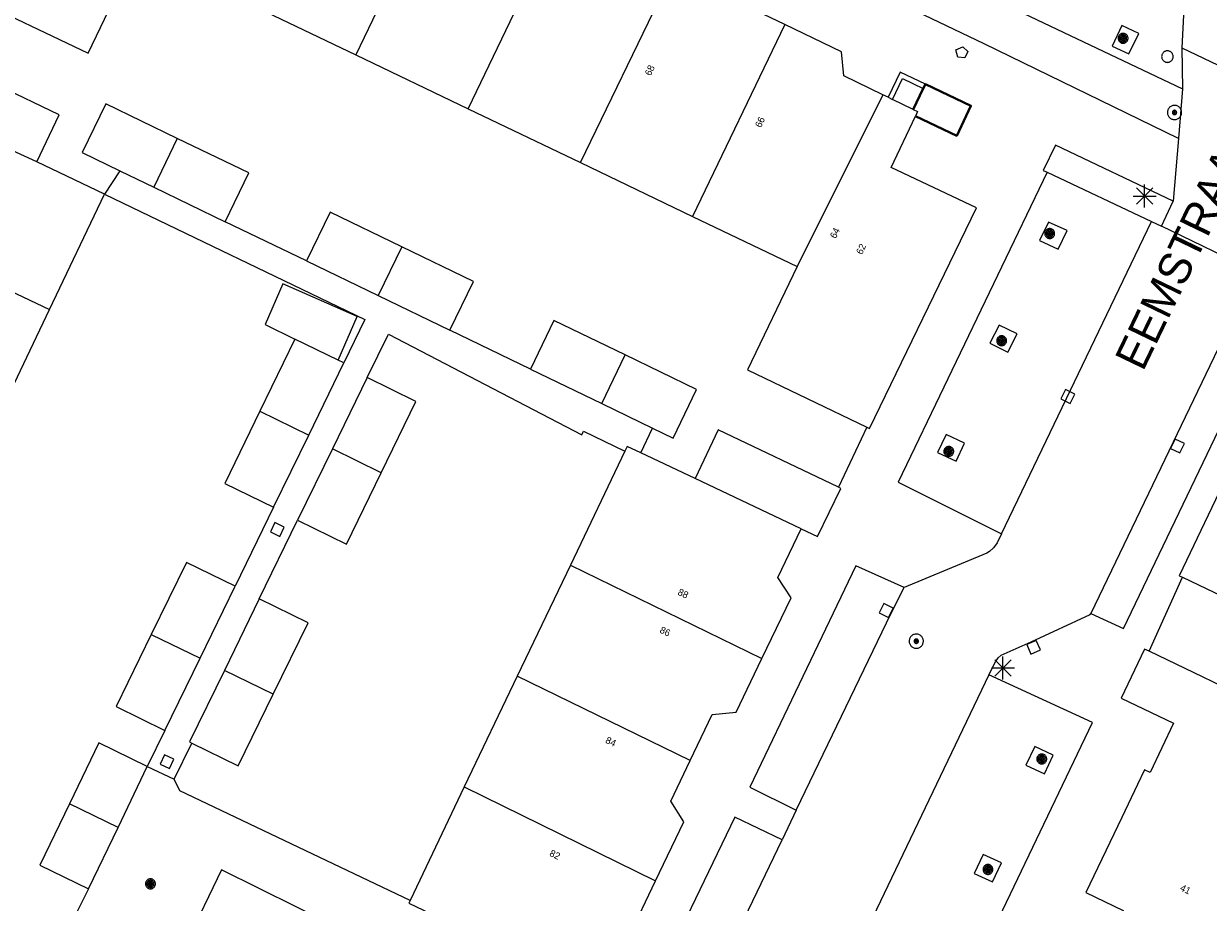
# Model space of a CAD drawing. Header units: metres. Extents: x 135779 to 137489, y 452643 to 455118.
# Tile 159 of 256: x 136425 to 136476, y 453931 to 453969. Entities that reach past the tile are written whole.
import ezdxf
from ezdxf.enums import TextEntityAlignment as Align

# ---------------------------------------------------------------- set-up
doc = ezdxf.new("R2010")
doc.units = ezdxf.units.M
for name, color, linetype, lineweight in [('KTop_GBI_Toegangstrap', 40, 'Continuous', 40), ('KTop_NAR_Huisnummer (t)', 7, 'Continuous', 13), ('KTop_NAR_Huisnummer tijdelijk (t)', 7, 'Continuous', 13), ('KTop_OBW_Overig Plus', 1, 'Continuous', 13), ('KTop_ORL_Weg_Straatnaam (t)', 7, 'Continuous', 13), ('KTop_PAL_Afsluitpaal', 222, 'Continuous', 13), ('KTop_PAL_Lichtmast', 40, 'Continuous', 13), ('KTop_PND_Grondvlaksituatie van BAG-pand [tachy]', 1, 'Continuous', 13), ('KTop_PND_Pandscheiding', 40, 'Continuous', 13), ('KTop_PUT_Brandkraan of -put', 1, 'Continuous', 13), ('KTop_PUT_Inspectie- of rioolput', 15, 'Continuous', 13), ('KTop_PUT_Kolk', 15, 'Continuous', 13), ('KTop_SHD_Muur', 15, 'Continuous', 13), ('KTop_VGO_Boom', 92, 'Continuous', 13), ('KTop_WGD_Fietspad', 40, 'Continuous', 13), ('KTop_WGD_Parkeervlak', 251, 'Continuous', 13), ('KTop_WGD_Rijbaan_Lokale weg', 251, 'Continuous', 13), ('KTop_WGD_Rijbaan_Lokale weg_verkeersdrempel', 40, 'Continuous', 13), ('KTop_WGD_Voetpad', 251, 'Continuous', 13), ('KTop_WGD_Voetpad_achterpad', 251, 'Continuous', 13)]:
    doc.layers.add(name, color=color, linetype=linetype, lineweight=lineweight)
doc.styles.add('Style-ROVU', font='ROVU.shx')
doc.styles.add('Style-ROVUCURSIEF', font='ROVUCURSIEF.shx')

# ---------------------------------------------------------------- blocks, each defined once
blk = doc.blocks.new('PAL_Lichtmast')
at = {"layer": 'KTop_PAL_Lichtmast'}
for p, q in [((-0.354, -0.354), (0.354, 0.354)), ((0.354, -0.354), (-0.354, 0.354)), ((0, -0.5), (0, 0.5)), ((-0.5, 0), (0.5, 0))]:
    blk.add_line(p, q, dxfattribs=at)
blk = doc.blocks.new('PAL_Afsluitpaal')
at = {"layer": 'KTop_PAL_Afsluitpaal', "flags": 128}
blk.add_lwpolyline([(0.25, 0), (0.249, 0.026), (0.245, 0.052), (0.238, 0.077), (0.228, 0.102), (0.217, 0.125), (0.202, 0.147), (0.186, 0.167), (0.167, 0.186), (0.147, 0.202), (0.125, 0.217), (0.102, 0.228), (0.077, 0.238), (0.052, 0.245), (0.026, 0.249), (0, 0.25), (-0.026, 0.249), (-0.052, 0.245), (-0.077, 0.238), (-0.102, 0.228), (-0.125, 0.217), (-0.147, 0.202), (-0.167, 0.186), (-0.186, 0.167), (-0.202, 0.147), (-0.217, 0.125), (-0.228, 0.102), (-0.238, 0.077), (-0.245, 0.052), (-0.249, 0.026), (-0.25, 0), (-0.249, -0.026), (-0.245, -0.052), (-0.238, -0.077), (-0.228, -0.102), (-0.217, -0.125), (-0.202, -0.147), (-0.186, -0.167), (-0.167, -0.186), (-0.147, -0.202), (-0.125, -0.217), (-0.102, -0.228), (-0.077, -0.238), (-0.052, -0.245), (-0.026, -0.249), (0, -0.25), (0.026, -0.249), (0.052, -0.245), (0.077, -0.238), (0.102, -0.228), (0.125, -0.217), (0.147, -0.202), (0.167, -0.186), (0.186, -0.167), (0.202, -0.147), (0.217, -0.125), (0.228, -0.102), (0.238, -0.077), (0.245, -0.052), (0.249, -0.026), (0.25, 0)], dxfattribs=at)
blk = doc.blocks.new('PUT_Brandkraan_of_-put')
at = {"layer": 'KTop_PUT_Brandkraan of -put'}
for p, q in [((-0.25, 0.034), (0, 0.25)), ((-0.158, -0.25), (-0.25, 0.034)), ((0, 0.25), (0.25, 0.033)), ((0.25, 0.033), (0.158, -0.25)), ((0.158, -0.25), (-0.158, -0.25))]:
    blk.add_line(p, q, dxfattribs=at)
blk = doc.blocks.new('PUT_Inspectie-_of_rioolput')
at = {"layer": 'KTop_PUT_Inspectie- of rioolput', "flags": 128}
for points in [[(0.31, 0), (0.308, 0.032), (0.303, 0.064), (0.294, 0.095), (0.283, 0.126), (0.268, 0.155), (0.25, 0.182), (0.23, 0.207), (0.207, 0.23), (0.182, 0.25), (0.154, 0.268), (0.126, 0.283), (0.095, 0.294), (0.064, 0.303), (0.032, 0.308), (0, 0.309), (-0.032, 0.308), (-0.064, 0.303), (-0.096, 0.294), (-0.126, 0.283), (-0.155, 0.268), (-0.182, 0.25), (-0.207, 0.23), (-0.23, 0.207), (-0.25, 0.182), (-0.268, 0.154), (-0.283, 0.126), (-0.294, 0.095), (-0.303, 0.064), (-0.308, 0.032), (-0.309, 0), (-0.308, -0.032), (-0.303, -0.064), (-0.294, -0.096), (-0.283, -0.126), (-0.268, -0.155), (-0.25, -0.182), (-0.23, -0.207), (-0.207, -0.23), (-0.182, -0.25), (-0.155, -0.268), (-0.126, -0.283), (-0.096, -0.294), (-0.064, -0.303), (-0.032, -0.308), (0, -0.309), (0.032, -0.308), (0.064, -0.303), (0.095, -0.294), (0.126, -0.283), (0.155, -0.268), (0.182, -0.25), (0.207, -0.23), (0.23, -0.207), (0.25, -0.182), (0.268, -0.155), (0.283, -0.126), (0.294, -0.096), (0.303, -0.064), (0.308, -0.032), (0.31, 0)], [(0.095, 0), (0.094, 0.009), (0.092, 0.019), (0.09, 0.029), (0.086, 0.038), (0.082, 0.047), (0.076, 0.055), (0.07, 0.063), (0.063, 0.07), (0.055, 0.076), (0.047, 0.082), (0.038, 0.086), (0.029, 0.09), (0.019, 0.092), (0.009, 0.094), (0, 0.094), (-0.01, 0.094), (-0.02, 0.092), (-0.029, 0.09), (-0.039, 0.086), (-0.048, 0.082), (-0.056, 0.076), (-0.064, 0.07), (-0.071, 0.063), (-0.077, 0.055), (-0.082, 0.047), (-0.087, 0.038), (-0.09, 0.029), (-0.093, 0.019), (-0.094, 0.009), (-0.095, 0), (-0.094, -0.01), (-0.093, -0.02), (-0.09, -0.029), (-0.087, -0.039), (-0.082, -0.048), (-0.077, -0.056), (-0.071, -0.064), (-0.064, -0.071), (-0.056, -0.077), (-0.047, -0.082), (-0.039, -0.087), (-0.029, -0.09), (-0.02, -0.093), (-0.01, -0.094), (0, -0.095), (0.009, -0.094), (0.019, -0.093), (0.029, -0.09), (0.038, -0.087), (0.047, -0.082), (0.055, -0.077), (0.063, -0.071), (0.07, -0.064), (0.076, -0.056), (0.082, -0.047), (0.086, -0.039), (0.09, -0.029), (0.092, -0.02), (0.094, -0.01), (0.095, 0)], [(0.035, 0), (0.034, 0.003), (0.034, 0.007), (0.033, 0.01), (0.031, 0.014), (0.03, 0.017), (0.028, 0.02), (0.026, 0.023), (0.023, 0.026), (0.02, 0.028), (0.017, 0.03), (0.014, 0.031), (0.01, 0.033), (0.007, 0.034), (0.003, 0.034), (0, 0.034), (-0.004, 0.034), (-0.007, 0.034), (-0.011, 0.033), (-0.014, 0.031), (-0.018, 0.03), (-0.021, 0.028), (-0.023, 0.026), (-0.026, 0.023), (-0.028, 0.02), (-0.03, 0.017), (-0.032, 0.014), (-0.033, 0.01), (-0.034, 0.007), (-0.035, 0.003), (-0.035, 0), (-0.035, -0.004), (-0.034, -0.007), (-0.033, -0.011), (-0.032, -0.014), (-0.03, -0.018), (-0.028, -0.021), (-0.026, -0.023), (-0.023, -0.026), (-0.021, -0.028), (-0.017, -0.03), (-0.014, -0.032), (-0.011, -0.033), (-0.007, -0.034), (-0.004, -0.035), (0, -0.035), (0.003, -0.035), (0.007, -0.034), (0.01, -0.033), (0.014, -0.032), (0.017, -0.03), (0.02, -0.028), (0.023, -0.026), (0.026, -0.023), (0.028, -0.021), (0.03, -0.017), (0.031, -0.014), (0.033, -0.011), (0.034, -0.007), (0.034, -0.004), (0.035, 0)], [(0.01, 0.02), (0.007, 0.02), (0.005, 0.021), (0.003, 0.022), (0.001, 0.022), (-0.001, 0.022), (-0.004, 0.022), (-0.006, 0.021), (-0.008, 0.02), (-0.01, 0.019), (-0.012, 0.018), (-0.014, 0.017), (-0.016, 0.015), (-0.017, 0.013), (-0.019, 0.012), (-0.02, 0.009), (-0.021, 0.007), (-0.022, 0.005), (-0.022, 0.003), (-0.022, 0.001), (-0.022, -0.001), (-0.022, -0.004), (-0.022, -0.006), (-0.021, -0.008), (-0.02, -0.01), (-0.019, -0.012), (-0.017, -0.014), (-0.016, -0.016), (-0.014, -0.017), (-0.012, -0.019), (-0.01, -0.02), (-0.008, -0.021), (-0.006, -0.022), (-0.003, -0.022), (-0.001, -0.022), (0.001, -0.022), (0.003, -0.022), (0.005, -0.022), (0.008, -0.021), (0.01, -0.02), (0.012, -0.019), (0.014, -0.017), (0.015, -0.016), (0.017, -0.014), (0.018, -0.012), (0.02, -0.01), (0.02, -0.008), (0.021, -0.006), (0.022, -0.003), (0.022, -0.001), (0.022, 0.001), (0.022, 0.003), (0.021, 0.005), (0.02, 0.008), (0.019, 0.01), (0.018, 0.012), (0.017, 0.014), (0.015, 0.015), (0.013, 0.017), (0.012, 0.018), (0.01, 0.02)]]:
    blk.add_lwpolyline(points, dxfattribs=at)
blk = doc.blocks.new('PUT_Kolk')
at = {"layer": 'KTop_PUT_Kolk', "flags": 128}
blk.add_lwpolyline([(0.225, -0.225), (0.225, 0.225), (-0.225, 0.225), (-0.225, -0.225), (0.225, -0.225)], dxfattribs=at)
blk = doc.blocks.new('VGO_Boom')
at = {"layer": 'KTop_VGO_Boom', "flags": 128}
for points in [[(0.215, 0), (0.214, 0.022), (0.21, 0.045), (0.204, 0.066), (0.196, 0.087), (0.186, 0.108), (0.174, 0.126), (0.16, 0.144), (0.144, 0.16), (0.126, 0.174), (0.107, 0.186), (0.087, 0.196), (0.066, 0.204), (0.045, 0.21), (0.022, 0.214), (-0.001, 0.215), (-0.023, 0.214), (-0.045, 0.21), (-0.067, 0.204), (-0.088, 0.196), (-0.108, 0.186), (-0.127, 0.174), (-0.144, 0.16), (-0.16, 0.144), (-0.174, 0.126), (-0.187, 0.107), (-0.197, 0.087), (-0.205, 0.066), (-0.211, 0.045), (-0.214, 0.022), (-0.215, -0.001), (-0.214, -0.023), (-0.211, -0.045), (-0.205, -0.067), (-0.197, -0.088), (-0.187, -0.108), (-0.174, -0.127), (-0.16, -0.144), (-0.144, -0.16), (-0.127, -0.174), (-0.108, -0.187), (-0.088, -0.197), (-0.067, -0.205), (-0.045, -0.211), (-0.023, -0.214), (0, -0.215), (0.022, -0.214), (0.045, -0.211), (0.066, -0.205), (0.087, -0.197), (0.108, -0.187), (0.126, -0.174), (0.144, -0.16), (0.16, -0.144), (0.174, -0.127), (0.186, -0.108), (0.196, -0.088), (0.204, -0.067), (0.21, -0.045), (0.214, -0.023), (0.215, -0.001)], [(0.155, 0), (0.154, 0.016), (0.152, 0.032), (0.147, 0.048), (0.142, 0.063), (0.134, 0.078), (0.125, 0.091), (0.115, 0.104), (0.104, 0.115), (0.091, 0.125), (0.077, 0.134), (0.063, 0.142), (0.048, 0.147), (0.032, 0.152), (0.016, 0.154), (-0.001, 0.155), (-0.017, 0.154), (-0.033, 0.152), (-0.048, 0.147), (-0.064, 0.142), (-0.078, 0.134), (-0.092, 0.125), (-0.104, 0.115), (-0.116, 0.104), (-0.126, 0.091), (-0.135, 0.077), (-0.142, 0.063), (-0.148, 0.048), (-0.152, 0.032), (-0.155, 0.016), (-0.155, -0.001), (-0.155, -0.017), (-0.152, -0.033), (-0.148, -0.048), (-0.142, -0.064), (-0.135, -0.078), (-0.126, -0.092), (-0.116, -0.104), (-0.104, -0.116), (-0.092, -0.126), (-0.078, -0.135), (-0.064, -0.142), (-0.048, -0.148), (-0.033, -0.152), (-0.017, -0.155), (0, -0.155), (0.016, -0.155), (0.032, -0.152), (0.048, -0.148), (0.063, -0.142), (0.078, -0.135), (0.091, -0.126), (0.104, -0.116), (0.115, -0.104), (0.125, -0.092), (0.134, -0.078), (0.142, -0.064), (0.147, -0.048), (0.152, -0.033), (0.154, -0.017), (0.155, -0.001)], [(0.095, 0), (0.094, 0.01), (0.093, 0.02), (0.09, 0.029), (0.087, 0.039), (0.082, 0.048), (0.077, 0.056), (0.071, 0.064), (0.064, 0.071), (0.056, 0.077), (0.047, 0.082), (0.039, 0.087), (0.029, 0.09), (0.02, 0.093), (0.01, 0.094), (-0.001, 0.095), (-0.01, 0.094), (-0.02, 0.093), (-0.03, 0.09), (-0.039, 0.087), (-0.048, 0.082), (-0.056, 0.077), (-0.064, 0.071), (-0.071, 0.064), (-0.077, 0.056), (-0.083, 0.047), (-0.087, 0.039), (-0.091, 0.029), (-0.093, 0.02), (-0.095, 0.01), (-0.095, -0.001), (-0.095, -0.01), (-0.093, -0.02), (-0.091, -0.03), (-0.087, -0.039), (-0.083, -0.048), (-0.077, -0.056), (-0.071, -0.064), (-0.064, -0.071), (-0.056, -0.077), (-0.048, -0.083), (-0.039, -0.087), (-0.03, -0.091), (-0.02, -0.093), (-0.01, -0.095), (0, -0.095), (0.01, -0.095), (0.02, -0.093), (0.029, -0.091), (0.039, -0.087), (0.048, -0.083), (0.056, -0.077), (0.064, -0.071), (0.071, -0.064), (0.077, -0.056), (0.082, -0.048), (0.087, -0.039), (0.09, -0.03), (0.093, -0.02), (0.094, -0.01), (0.095, -0.001)], [(0.035, 0), (0.035, 0.004), (0.034, 0.007), (0.033, 0.011), (0.032, 0.014), (0.03, 0.018), (0.028, 0.021), (0.026, 0.023), (0.023, 0.026), (0.021, 0.028), (0.017, 0.03), (0.014, 0.032), (0.011, 0.033), (0.007, 0.034), (0.004, 0.035), (-0.001, 0.035), (-0.004, 0.035), (-0.008, 0.034), (-0.011, 0.033), (-0.015, 0.032), (-0.018, 0.03), (-0.021, 0.028), (-0.024, 0.026), (-0.027, 0.023), (-0.029, 0.021), (-0.031, 0.017), (-0.032, 0.014), (-0.034, 0.011), (-0.035, 0.007), (-0.035, 0.004), (-0.035, -0.001), (-0.035, -0.004), (-0.035, -0.008), (-0.034, -0.011), (-0.032, -0.015), (-0.031, -0.018), (-0.029, -0.021), (-0.027, -0.024), (-0.024, -0.027), (-0.021, -0.029), (-0.018, -0.031), (-0.015, -0.032), (-0.011, -0.034), (-0.008, -0.035), (-0.004, -0.035), (0, -0.035), (0.004, -0.035), (0.007, -0.035), (0.011, -0.034), (0.014, -0.032), (0.018, -0.031), (0.021, -0.029), (0.023, -0.027), (0.026, -0.024), (0.028, -0.021), (0.03, -0.018), (0.032, -0.015), (0.033, -0.011), (0.034, -0.008), (0.035, -0.004), (0.035, 0)]]:
    blk.add_lwpolyline(points, dxfattribs=at)

msp = doc.modelspace()

# ---------------------------------------------------------------- linework, layer by layer
at = {"layer": 'KTop_GBI_Toegangstrap', "flags": 128}
for points in [[(136463.666, 453966.583), (136463.232, 453965.671)], [(136463.325, 453965.383), (136465.123, 453964.531), (136465.741, 453965.832), (136463.756, 453966.773)], [(136463.756, 453966.773), (136463.666, 453966.583)]]:
    msp.add_lwpolyline(points, dxfattribs=at)
at = {"layer": 'KTop_OBW_Overig Plus', "flags": 128}
msp.add_lwpolyline([(136438.219, 453954.776), (136439.049, 453956.68), (136435.816, 453958.09), (136435.045, 453956.322), (136436.342, 453955.69)], dxfattribs=at)
at = {"layer": 'KTop_PND_Grondvlaksituatie van BAG-pand [tachy]', "flags": 128}
for points in [[(136422.045, 453970.66), (136427.341, 453968.121), (136429.491, 453972.601)], [(136457.642, 453969.367), (136455.125, 453970.578), (136454.256, 453969.996), (136452.392, 453970.893)], [(136434.107, 453970.387), (136438.986, 453968.047)], [(136461.91, 453966.313), (136460.207, 453967.132), (136460.112, 453968.179), (136457.642, 453969.367)], [(136425.111, 453963.401), (136426.091, 453965.441), (136420.768, 453967.984)], [(136438.986, 453968.047), (136443.876, 453965.702)], [(136462.142, 453966.201), (136461.91, 453966.313)], [(136462.142, 453966.201), (136462.33, 453966.111)], [(136463.232, 453965.671), (136462.33, 453966.111)], [(136431.223, 453964.415), (136428.111, 453965.918), (136427.089, 453963.802), (136428.725, 453963.012)], [(136443.876, 453965.702), (136448.755, 453963.362)], [(136463.232, 453965.671), (136463.418, 453965.58), (136463.325, 453965.383)], [(136461.211, 453951.869), (136461.331, 453951.811), (136465.981, 453961.391), (136462.265, 453963.153), (136463.325, 453965.383)], [(136433.313, 453960.796), (136434.335, 453962.912), (136431.223, 453964.415)], [(136428.061, 453961.991), (136425.111, 453963.401)], [(136428.725, 453963.012), (136430.201, 453962.299)], [(136448.755, 453963.362), (136453.628, 453961.025)], [(136425.66, 453956.978), (136428.061, 453961.991)], [(136430.201, 453962.299), (136433.313, 453960.796)], [(136440.988, 453959.7), (136437.871, 453961.205), (136436.849, 453959.089)], [(136453.628, 453961.025), (136458.181, 453958.841)], [(136443.082, 453956.079), (136444.104, 453958.195), (136440.988, 453959.7)], [(136436.849, 453959.089), (136439.966, 453957.584)], [(136458.181, 453958.841), (136456.021, 453954.361), (136461.211, 453951.869)], [(136439.966, 453957.584), (136443.082, 453956.079)], [(136423.269, 453951.987), (136425.66, 453956.978)], [(136450.707, 453955.006), (136447.604, 453956.505), (136446.582, 453954.389)], [(136436.342, 453955.69), (136434.816, 453952.555)], [(136438.219, 453954.776), (136436.342, 453955.69)], [(136484.176, 453955.477), (136483.098, 453953.21), (136479.371, 453954.981), (136474.801, 453945.401), (136474.934, 453945.338)], [(136438.464, 453954.657), (136438.219, 453954.776)], [(136451.888, 453951.827), (136452.788, 453951.392), (136453.81, 453953.508), (136450.707, 453955.006)], [(136436.938, 453951.522), (136438.464, 453954.657)], [(136446.582, 453954.389), (136449.685, 453952.891)], [(136439.483, 453954.017), (136437.97, 453950.918)], [(136440.091, 453949.882), (136441.604, 453952.982), (136439.483, 453954.017)], [(136449.685, 453952.891), (136451.888, 453951.827)], [(136434.816, 453952.555), (136433.289, 453949.42), (136435.411, 453948.387)], [(136459.973, 453949.253), (136454.751, 453951.751), (136453.741, 453949.631)], [(136435.411, 453948.387), (136436.938, 453951.522)], [(136437.97, 453950.918), (136436.458, 453947.818)], [(136450.692, 453950.825), (136448.319, 453945.867)], [(136451.378, 453950.753), (136450.791, 453951.031), (136450.692, 453950.825)], [(136453.741, 453949.631), (136451.378, 453950.753)], [(136436.458, 453947.818), (136438.579, 453946.783), (136440.091, 453949.882)], [(136458.361, 453947.451), (136459.071, 453947.111), (136460.085, 453949.199), (136459.973, 453949.253)], [(136456.652, 453941.802), (136457.917, 453944.441), (136457.344, 453945.327), (136458.361, 453947.451)], [(136474.934, 453945.338), (136480.121, 453942.871), (136482.251, 453947.316)], [(136433.74, 453944.954), (136431.618, 453945.987), (136430.092, 453942.852)], [(136448.319, 453945.867), (136446.01, 453941.042)], [(136432.214, 453941.819), (136433.74, 453944.954)], [(136434.79, 453944.399), (136433.274, 453941.29)], [(136435.395, 453940.256), (136436.911, 453943.364), (136434.79, 453944.399)], [(136430.092, 453942.852), (136428.565, 453939.717), (136430.687, 453938.684)], [(136473.484, 453942.124), (136473.281, 453942.221), (136472.271, 453940.091), (136474.551, 453939.001), (136473.541, 453936.851), (136473.291, 453936.971), (136472.987, 453936.337), (136472.297, 453934.897), (136470.731, 453931.631), (136472.361, 453930.861), (136471.926, 453929.961)], [(136478.601, 453939.671), (136473.484, 453942.124)], [(136430.687, 453938.684), (136432.214, 453941.819)], [(136453.531, 453937.373), (136454.491, 453939.376), (136455.535, 453939.473), (136456.652, 453941.802)], [(136433.274, 453941.29), (136431.757, 453938.181), (136431.852, 453938.135)], [(136446.01, 453941.042), (136443.705, 453936.226)], [(136431.852, 453938.135), (136433.878, 453937.147), (136435.395, 453940.256)], [(136429.921, 453937.111), (136427.811, 453938.141), (136426.531, 453935.486)], [(136452.021, 453932.144), (136453.248, 453934.703), (136452.684, 453935.607), (136453.531, 453937.373)], [(136428.646, 453934.467), (136429.921, 453937.111)], [(136443.705, 453936.226), (136441.345, 453931.295)], [(136426.531, 453935.486), (136425.251, 453932.831), (136427.361, 453931.801)], [(136427.361, 453931.801), (136428.646, 453934.467)], [(136441.345, 453931.295), (136441.291, 453931.181), (136448.057, 453927.942), (136448.831, 453927.571), (136449.818, 453929.628), (136450.871, 453929.743), (136452.021, 453932.144)]]:
    msp.add_lwpolyline(points, dxfattribs=at)
at = {"layer": 'KTop_PND_Pandscheiding', "flags": 128}
for points in [[(136442.618, 453975.595), (136438.986, 453968.047)], [(136443.876, 453965.702), (136447.896, 453974.055)], [(136448.755, 453963.362), (136452.392, 453970.893)], [(136457.642, 453969.367), (136453.628, 453961.025)], [(136461.91, 453966.313), (136458.181, 453958.841)], [(136425.111, 453963.401), (136420.461, 453965.531)], [(136431.223, 453964.415), (136430.201, 453962.299)], [(136417.291, 453960.951), (136425.66, 453956.978)], [(136440.988, 453959.7), (136439.966, 453957.584)], [(136449.685, 453952.891), (136450.707, 453955.006)], [(136434.816, 453952.555), (136436.938, 453951.522)], [(136440.091, 453949.882), (136437.97, 453950.918)], [(136458.361, 453947.451), (136453.741, 453949.631)], [(136448.319, 453945.867), (136456.652, 453941.802)], [(136430.092, 453942.852), (136432.214, 453941.819)], [(136435.395, 453940.256), (136433.274, 453941.29)], [(136453.531, 453937.373), (136446.01, 453941.042)], [(136443.705, 453936.226), (136452.021, 453932.144)], [(136428.646, 453934.467), (136426.531, 453935.486)]]:
    msp.add_lwpolyline(points, dxfattribs=at)
at = {"layer": 'KTop_SHD_Muur', "flags": 128}
for points in [[(136463.756, 453966.773), (136462.66, 453967.292), (136462.142, 453966.201)], [(136462.33, 453966.111), (136462.759, 453967.013), (136463.666, 453966.583)]]:
    msp.add_lwpolyline(points, dxfattribs=at)
at = {"layer": 'KTop_WGD_Fietspad', "flags": 128}
for points in [[(136474.763, 453964.415), (136466.318, 453968.521), (136436.635, 453982.714), (136427.11, 453987.214), (136424.858, 453988.278)], [(136462.123, 453972.672), (136467.463, 453970.119), (136474.938, 453966.569)]]:
    msp.add_lwpolyline(points, dxfattribs=at)
at = {"layer": 'KTop_WGD_Parkeervlak', "flags": 128}
for points in [[(136469.061, 453962.941), (136473.598, 453960.801)], [(136469.531, 453959.601), (136469.921, 453960.411), (136469.111, 453960.781), (136468.721, 453959.971), (136469.531, 453959.601)], [(136466.561, 453955.511), (136467.351, 453955.131), (136467.751, 453955.921), (136466.961, 453956.301), (136466.561, 453955.511)], [(136464.291, 453950.761), (136465.091, 453950.381), (136465.461, 453951.171), (136464.661, 453951.551), (136464.291, 453950.761)], [(136468.941, 453936.791), (136469.321, 453937.601), (136468.511, 453937.981), (136468.131, 453937.171), (136468.941, 453936.791)], [(136465.881, 453932.471), (136466.681, 453932.101), (136467.071, 453932.921), (136466.271, 453933.291), (136465.881, 453932.471)]]:
    msp.add_lwpolyline(points, dxfattribs=at)
at = {"layer": 'KTop_WGD_Rijbaan_Lokale weg', "flags": 128}
for points in [[(136467.071, 453947.231), (136473.598, 453960.801)], [(136473.598, 453960.801), (136474.021, 453960.601)], [(136478.103, 453958.637), (136474.021, 453960.601)], [(136478.103, 453958.637), (136470.951, 453943.772)], [(136467.071, 453947.231), (136466.881, 453946.831), (136466.721, 453946.621), (136466.551, 453946.461), (136466.431, 453946.388), (136462.831, 453944.901)], [(136458.143, 453935.214), (136462.271, 453943.781), (136462.831, 453944.901)], [(136466.521, 453941.101), (136466.803, 453941.671), (136466.921, 453941.831), (136467.056, 453941.954), (136468.361, 453942.531), (136470.928, 453943.723), (136470.951, 453943.772)], [(136466.521, 453941.101), (136459.85, 453927.179)], [(136458.143, 453935.214), (136457.525, 453933.929)], [(136453.704, 453925.98), (136457.525, 453933.929)]]:
    msp.add_lwpolyline(points, dxfattribs=at)
at = {"layer": 'KTop_WGD_Rijbaan_Lokale weg_verkeersdrempel', "flags": 128}
for points in [[(136473.541, 453971.375), (136474.438, 453970.906), (136475.033, 453970.637), (136474.909, 453968.35)], [(136474.909, 453968.35), (136474.938, 453966.569)], [(136474.909, 453968.35), (136482.473, 453964.74)], [(136474.938, 453966.569), (136474.763, 453964.415)], [(136474.763, 453964.415), (136474.541, 453961.691)], [(136474.021, 453960.601), (136474.541, 453961.691)]]:
    msp.add_lwpolyline(points, dxfattribs=at)
at = {"layer": 'KTop_WGD_Voetpad', "flags": 128}
for points in [[(136473.043, 453968.976), (136472.299, 453969.324), (136471.876, 453968.428), (136472.61, 453968.097), (136473.043, 453968.976)], [(136474.541, 453961.691), (136469.421, 453964.121), (136468.883, 453963.025), (136469.061, 453962.941)], [(136469.061, 453962.941), (136462.581, 453949.468), (136467.071, 453947.231)], [(136470.951, 453943.772), (136472.381, 453943.111), (136479.981, 453958.961), (136478.591, 453959.651)], [(136461.211, 453951.869), (136459.973, 453949.253)], [(136462.831, 453944.901), (136460.731, 453945.841), (136456.121, 453936.221), (136458.143, 453935.214)], [(136473.484, 453942.124), (136474.934, 453945.338)], [(136459.85, 453927.179), (136459.97, 453927.338), (136460.143, 453927.437), (136460.34, 453927.461), (136460.519, 453927.412), (136464.531, 453925.461), (136471.031, 453939.031), (136466.521, 453941.101)], [(136429.921, 453937.111), (136431.091, 453936.561)], [(136441.345, 453931.295), (136431.341, 453936.061), (136431.091, 453936.561)], [(136457.525, 453933.929), (136455.471, 453934.911), (136451.661, 453927.001), (136453.704, 453925.98)], [(136431.618, 453929.47), (136436.023, 453927.324), (136439.696, 453929.383), (136433.152, 453932.618), (136431.618, 453929.47)], [(136427.361, 453931.801), (136426.451, 453929.971)]]:
    msp.add_lwpolyline(points, dxfattribs=at)
at = {"layer": 'KTop_WGD_Voetpad_achterpad', "flags": 128}
for points in [[(136428.725, 453963.012), (136428.061, 453961.991)], [(136428.061, 453961.991), (136439.383, 453956.545), (136438.464, 453954.657)], [(136436.849, 453959.089), (136433.313, 453960.796)], [(136439.483, 453954.017), (136440.404, 453955.904), (136448.815, 453951.535), (136448.888, 453951.688), (136450.692, 453950.825)], [(136446.582, 453954.389), (136443.082, 453956.079)], [(136451.378, 453950.753), (136451.888, 453951.827)], [(136435.411, 453948.387), (136433.74, 453944.954)], [(136434.79, 453944.399), (136436.458, 453947.818)], [(136430.687, 453938.684), (136429.921, 453937.111)], [(136431.091, 453936.561), (136431.852, 453938.135)]]:
    msp.add_lwpolyline(points, dxfattribs=at)

# ---------------------------------------------------------------- block references
at = {"layer": 'KTop_PAL_Afsluitpaal'}
msp.add_blockref('PAL_Afsluitpaal', (136474.283, 453967.972), dxfattribs=at)
at = {"layer": 'KTop_PAL_Lichtmast'}
for p in [(136473.292, 453961.912), (136467.132, 453941.402)]:
    msp.add_blockref('PAL_Lichtmast', p, dxfattribs=at)
at = {"layer": 'KTop_PUT_Brandkraan of -put', "rotation": 64.44508934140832}
msp.add_blockref('PUT_Brandkraan_of_-put', (136465.312, 453968.162), dxfattribs=at)
at = {"layer": 'KTop_PUT_Inspectie- of rioolput'}
for p, rotation in [((136474.593, 453965.542), 355.3552518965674), ((136463.362, 453942.562), 154.2729563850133)]:
    msp.add_blockref('PUT_Inspectie-_of_rioolput', p, dxfattribs=dict(at, rotation=rotation))
at = {"layer": 'KTop_PUT_Kolk'}
for p, rotation in [((136469.955, 453953.195), 154.3130283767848), ((136474.725, 453951.042), 154.3063889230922), ((136435.573, 453947.415), 154.045669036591), ((136462.049, 453943.893), 333.4349488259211), ((136468.463, 453942.3), 113.8524068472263), ((136430.773, 453937.323), 244.8224645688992)]:
    msp.add_blockref('PUT_Kolk', p, dxfattribs=dict(at, rotation=rotation))
at = {"layer": 'KTop_VGO_Boom'}
for p in [(136472.356, 453968.767), (136469.165, 453960.281), (136467.075, 453955.621), (136464.775, 453950.811), (136468.82, 453937.441), (136466.48, 453932.641), (136430.056, 453932.015)]:
    msp.add_blockref('VGO_Boom', p, dxfattribs=at)

# ---------------------------------------------------------------- texts
at = {"layer": 'KTop_NAR_Huisnummer (t)', "style": 'Style-ROVU'}
for s, rotation, p in [('68', 64.3, (136451.867, 453967.577)), ('66', 64.3, (136456.66, 453965.324)), ('64', 64.6, (136459.917, 453960.504)), ('62', 64.6, (136461.057, 453959.81)), ('88', 334.4, (136453.426, 453944.536)), ('86', 334.4, (136452.643, 453942.89)), ('84', 334.4, (136450.282, 453938.101)), ('82', 334.4, (136447.85, 453933.186))]:
    msp.add_text(s, height=0.3, rotation=rotation, dxfattribs=at).set_placement(p, align=Align.MIDDLE_RIGHT)
at = {"layer": 'KTop_NAR_Huisnummer tijdelijk (t)', "style": 'Style-ROVUCURSIEF'}
msp.add_text('41', height=0.3, rotation=334.2, dxfattribs=at).set_placement((136474.871, 453931.874), align=Align.MIDDLE_LEFT)
at = {"layer": 'KTop_ORL_Weg_Straatnaam (t)', "style": 'Style-ROVU'}
msp.add_text('EEMSTRAAT', height=1.4, rotation=64.2805, dxfattribs=at).set_placement((136473.218, 453954.247))

doc.saveas('drawing.dxf')
